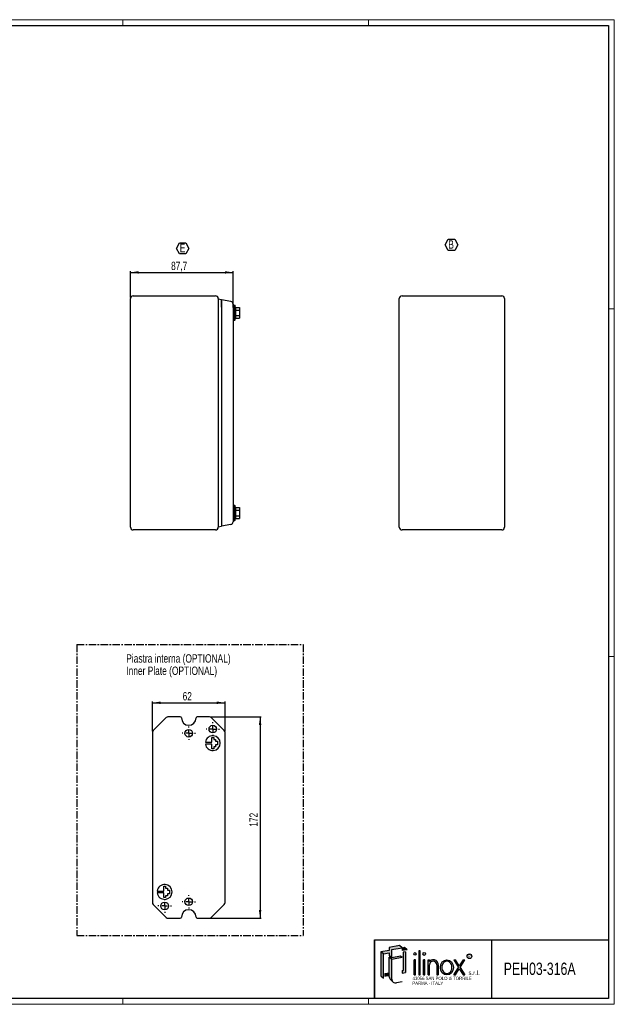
# Model space of a CAD drawing. Header units: millimetres. Extents: x 0 to 1189, y 0 to 841.
# Tile 3 of 3: x 681 to 1189, y 0 to 841. Entities that reach past the tile are written whole.
import ezdxf
from ezdxf.enums import TextEntityAlignment as Align

# ---------------------------------------------------------------- set-up
doc = ezdxf.new("R2010")
doc.units = ezdxf.units.MM
doc.linetypes.add('CENTER', pattern=[10.159999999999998, 6.35, -1.27, 1.27, -1.27])
doc.layers.add('SLD-0_0', color=7, linetype='Continuous')
doc.styles.add('SLDTEXTSTYLE0', font='TXT', dxfattribs={"width": 0.6328001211})
doc.styles.add('SLDTEXTSTYLE1', font='TXT', dxfattribs={"width": 0.8214676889})
doc.styles.add('SLDTEXTSTYLE2', font='TXT', dxfattribs={"width": 0.7720111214})
doc.styles.add('SLDTEXTSTYLE3', font='TXT', dxfattribs={"width": 0.7700328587})
doc.styles.add('SLDTEXTSTYLE4', font='TXT', dxfattribs={"width": 0.75})
doc.dimstyles.new('SLDDIMSTYLE0', dxfattribs={"dimtxt": 7.0555555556, "dimasz": 7.0555555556, "dimexe": 0, "dimexo": 0.0625, "dimgap": 1.7638888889, "dimtad": 1, "dimrnd": 1e-09, "dimzin": 12, "dimdsep": 46, "dimtxsty": 'SLDTEXTSTYLE4', "dimsah": 1, "dimcen": 0.09, "dimadec": 0, "dimazin": 3, "dimtfac": 1, "dimtofl": 0, "dimtmove": 0, "dimatfit": 3, "dimfxl": 1, "dimfrac": 2, "dimtolj": 1, "dimtzin": 12, "dimarcsym": 0})
doc.dimstyles.new('SLDDIMSTYLE2', dxfattribs={"dimtxt": 7.0555555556, "dimasz": 7.0555555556, "dimexe": 0, "dimexo": 0.0625, "dimgap": 1.7638888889, "dimtad": 1, "dimdec": 1, "dimrnd": 1e-09, "dimzin": 12, "dimdsep": 46, "dimtxsty": 'SLDTEXTSTYLE4', "dimsah": 1, "dimcen": 0.09, "dimadec": 0, "dimazin": 3, "dimtfac": 1, "dimtdec": 1, "dimtofl": 0, "dimtmove": 0, "dimatfit": 3, "dimfxl": 1, "dimfrac": 2, "dimtolj": 1, "dimtzin": 12, "dimarcsym": 0})

# ---------------------------------------------------------------- blocks, each defined once
blk = doc.blocks.new('SW_NOTE_0')
at = {"layer": 'SLD-0_0', "color": 0, "insert": (0, 3.3960948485), "char_height": 2.6345355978, "attachment_point": 1, "style": 'SLDTEXTSTYLE0'}
blk.add_mtext('R', dxfattribs=at)
blk = doc.blocks.new('SW_NOTE_0_1')
at = {"layer": 'SLD-0_0', "color": 0, "insert": (0, 4.8726760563), "char_height": 3.78, "attachment_point": 1, "style": 'SLDTEXTSTYLE1'}
blk.add_mtext('s.r.l.', dxfattribs=at)
blk = doc.blocks.new('SW_NOTE_0_3')
at = {"layer": 'SLD-0_0', "color": 0, "insert": (0, 3.6545070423), "char_height": 2.835, "attachment_point": 1, "style": 'SLDTEXTSTYLE2'}
blk.add_mtext('PARMA - ITALY', dxfattribs=at)
blk = doc.blocks.new('SW_NOTE_0_4')
at = {"layer": 'SLD-0_0', "color": 0, "insert": (0, 3.6545070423), "char_height": 2.835, "attachment_point": 1, "style": 'SLDTEXTSTYLE3'}
blk.add_mtext('43056 SAN POLO di TORRILE', dxfattribs=at)
blk = doc.blocks.new('ILINOX_1')
at = {"linetype": 'Continuous'}
for points in [[(12.56238813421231, 42.93049448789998), (17.68767981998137, 43.83422169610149), (17.68767981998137, 41.49485084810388), (19.06997814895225, 40.33496483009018), (19.83815426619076, 39.69038853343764), (19.83815426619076, 46.70850107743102), (28.59271034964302, 48.25216551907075), (26.44223590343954, 50.05662783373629), (17.68767981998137, 48.51296339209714), (17.68767981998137, 46.01787067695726), (10.41191368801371, 44.73495680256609)], [(10.41191368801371, 24.14849334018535), (12.5623881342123, 22.3440310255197), (12.56238813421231, 42.93049448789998), (10.41191368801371, 44.73495680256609)], [(28.59271034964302, 45.75707280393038), (32.83609695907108, 46.5052963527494), (30.68562251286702, 48.30975866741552), (28.59271034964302, 47.9407217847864)], [(31.64678478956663, 27.09661558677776), (31.64678478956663, 44.83252775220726), (29.49631034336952, 44.47994683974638), (29.49631034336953, 28.9010779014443), (28.59271034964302, 28.77953397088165), (28.59271034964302, 26.595884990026)], [(42.91513113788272, 24.96253889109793), (44.13251886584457, 24.96253889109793), (44.13251886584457, 45.730596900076), (42.91513113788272, 45.730596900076)], [(19.83815426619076, 39.69038853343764), (19.06997814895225, 40.33496483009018), (17.68767981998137, 40.09122833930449), (19.83815426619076, 38.28676602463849), (28.59271034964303, 39.83043046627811), (27.21041202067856, 40.99031648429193)], [(38.97076181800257, 24.96253889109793), (40.18814954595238, 24.96253889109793), (40.18814954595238, 37.95874071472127), (38.97076181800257, 37.95874071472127)], [(46.85950045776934, 24.96253889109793), (48.07688818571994, 24.96253889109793), (48.07688818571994, 37.95874071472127), (46.85950045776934, 37.95874071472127)], [(76.77883987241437, 31.47582477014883), (72.70793607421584, 24.96253889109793), (74.17893974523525, 24.96253889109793), (77.51434170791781, 30.29905077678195), (80.84974367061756, 24.96253889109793), (82.32074734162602, 24.96253889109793), (78.24984354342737, 31.47582477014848), (82.30176566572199, 37.95874071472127), (80.83076199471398, 37.95874071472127), (77.5143417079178, 32.65259876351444), (74.19792142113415, 37.95874071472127), (72.72691775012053, 37.95874071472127)], [(13.96601064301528, 24.01680319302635), (17.68767981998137, 24.67303388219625), (17.68767981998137, 26.85668286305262), (13.96601064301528, 26.20045217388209)]]:
    blk.add_hatch(color=7, dxfattribs=at).paths.add_polyline_path(points, flags=0)
h = blk.add_hatch(color=7, dxfattribs=at)
edge = h.paths.add_edge_path(flags=0)
edge.add_arc((23.11327345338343, 21.44942304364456), 3.275119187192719, 180, 229.9999999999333, ccw=False)
edge.add_line((19.83815426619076, 21.44942304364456), (19.83815426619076, 38.28676602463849))
edge.add_line((19.83815426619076, 38.28676602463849), (17.68767981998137, 40.09122833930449))
edge.add_line((17.68767981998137, 40.09122833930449), (17.68767981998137, 26.85668286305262))
edge.add_line((17.68767981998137, 26.85668286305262), (17.68767981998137, 24.67303388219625))
edge.add_line((17.68767981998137, 24.67303388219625), (17.68767981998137, 23.2538853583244))
edge.add_arc((20.96279900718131, 23.2538853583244), 3.275119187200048, 180, 230.000000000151)
edge.add_line((18.85759297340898, 20.74499850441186), (21.0080674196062, 18.94053618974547))
h = blk.add_hatch(color=7, dxfattribs=at)
edge = h.paths.add_edge_path(flags=0)
edge.add_arc((55.41255143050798, 33.95314528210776), 4.005804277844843, 356.7216528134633, 449.8209872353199)
edge.add_arc((55.41139036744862, 33.58153046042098), 4.377420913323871, 89.82098723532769, 140.7560060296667)
edge.add_line((52.02125750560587, 36.35079264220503), (52.02125750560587, 37.95874071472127))
edge.add_line((52.02125750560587, 37.95874071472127), (50.80386977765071, 37.95874071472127))
edge.add_line((50.80386977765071, 37.95874071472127), (50.80386977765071, 24.96253889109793))
edge.add_line((50.80386977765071, 24.96253889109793), (52.02125750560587, 24.96253889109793))
edge.add_line((52.02125750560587, 24.96253889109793), (52.02125750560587, 33.72407548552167))
edge.add_arc((55.10783500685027, 33.65397965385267), 3.087373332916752, 1.3009571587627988, 178.6990428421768, ccw=False)
edge.add_line((58.19441250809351, 33.72407548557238), (58.19441250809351, 24.96253889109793))
edge.add_line((58.19441250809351, 24.96253889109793), (59.41180020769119, 24.96253889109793))
edge.add_line((59.41180020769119, 24.96253889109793), (59.41180020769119, 33.72406640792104))
at = {"color": 7, "linetype": 'Continuous', "lineweight": 25}
for p, q in [((5.0034791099, 4.9186188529), (5.0034791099, 54.9186188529)), ((5.0034791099, 54.9186188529), (205.0034791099, 54.9186188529)), ((105.0034791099, 54.9186188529), (105.0034791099, 4.9186188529))]:
    blk.add_line(p, q, dxfattribs=at)
at = {"layer": 'SLD-0_0'}
for p, q in [((5.0034791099, 54.9186188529), (5.0034791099, 4.9186188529)), ((17.68767982, 43.8342216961), (17.68767982, 41.4948508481))]:
    blk.add_line(p, q, dxfattribs=at)
at = {"layer": 'SLD-0_0', "color": 7}
for p, q in [((17.68767982, 46.017870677), (10.411913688, 44.7349568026)), ((12.5623881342, 42.9304944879), (10.411913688, 44.7349568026)), ((10.411913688, 44.7349568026), (10.411913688, 24.1484933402)), ((12.5623881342, 42.9304944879), (17.68767982, 43.8342216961)), ((12.5623881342, 22.3440310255), (12.5623881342, 42.9304944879)), ((26.4422359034, 50.0566278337), (17.68767982, 48.5129633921)), ((17.68767982, 48.5129633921), (17.68767982, 46.017870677)), ((19.8381542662, 46.7085010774), (28.5927103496, 48.2521655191)), ((19.8381542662, 39.6903885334), (19.8381542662, 46.7085010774)), ((28.5927103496, 48.2521655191), (26.4422359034, 50.0566278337)), ((30.6856225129, 48.3097586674), (28.5927103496, 47.9407217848)), ((28.5927103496, 47.9407217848), (28.5927103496, 45.7570728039)), ((32.8360969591, 46.5052963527), (28.5927103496, 45.7570728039)), ((31.6467847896, 44.8325277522), (29.4963103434, 44.4799468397)), ((29.4963103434, 44.4799468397), (29.4963103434, 28.9010779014)), ((32.8360969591, 46.5052963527), (30.6856225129, 48.3097586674)), ((31.6467847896, 44.8325277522), (31.6467847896, 27.0966155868)), ((44.1325188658, 45.7305969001), (42.9151311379, 45.7305969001)), ((42.9151311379, 45.7305969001), (42.9151311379, 24.9625388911)), ((44.1325188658, 24.9625388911), (44.1325188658, 45.7305969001)), ((19.8381542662, 39.6903885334), (17.68767982, 41.4948508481)), ((19.069978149, 40.3349648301), (17.68767982, 40.0912283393)), ((19.8381542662, 38.2867660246), (17.68767982, 40.0912283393)), ((17.68767982, 23.2538853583), (17.68767982, 40.0912283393)), ((27.2104120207, 40.9903164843), (19.8381542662, 39.6903885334)), ((28.5927103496, 39.8304304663), (19.8381542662, 38.2867660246)), ((19.8381542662, 21.4494230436), (19.8381542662, 38.2867660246)), ((28.5927103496, 39.8304304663), (27.2104120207, 40.9903164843)), ((40.188149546, 37.9587407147), (38.970761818, 37.9587407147)), ((38.970761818, 24.9625388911), (38.970761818, 37.9587407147)), ((40.188149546, 24.9625388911), (40.188149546, 37.9587407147)), ((48.0768881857, 37.9587407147), (46.8595004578, 37.9587407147)), ((46.8595004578, 24.9625388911), (46.8595004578, 37.9587407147)), ((48.0768881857, 24.9625388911), (48.0768881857, 37.9587407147)), ((50.8038697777, 37.9587407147), (52.0212575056, 37.9587407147)), ((50.8038697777, 24.9625388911), (50.8038697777, 37.9587407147)), ((52.0212575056, 36.3507926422), (52.0212575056, 37.9587407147)), ((52.0212575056, 24.9625388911), (52.0212575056, 33.7240754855)), ((58.1944125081, 33.7240754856), (58.1944125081, 24.9625388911)), ((59.4118002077, 33.7240664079), (59.4118002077, 24.9625388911)), ((72.7269177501, 37.9587407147), (74.1979214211, 37.9587407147)), ((72.7269177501, 37.9587407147), (76.7788398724, 31.4758247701)), ((77.5143417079, 32.6525987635), (74.1979214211, 37.9587407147)), ((80.8307619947, 37.9587407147), (77.5143417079, 32.6525987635)), ((78.2498435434, 31.4758247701), (82.3017656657, 37.9587407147)), ((80.8307619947, 37.9587407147), (82.3017656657, 37.9587407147)), ((13.966010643, 26.2004521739), (17.68767982, 26.8566828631)), ((13.966010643, 26.2004521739), (13.966010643, 24.016803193)), ((28.5927103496, 28.7795339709), (29.4963103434, 28.9010779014)), ((28.5927103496, 28.7795339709), (28.5927103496, 26.59588499)), ((28.5927103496, 26.59588499), (31.6467847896, 27.0966155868)), ((72.7079360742, 24.9625388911), (76.7788398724, 31.4758247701)), ((74.1789397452, 24.9625388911), (77.5143417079, 30.2990507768)), ((77.5143417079, 30.2990507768), (80.8497436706, 24.9625388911)), ((78.2498435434, 31.4758247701), (82.3207473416, 24.9625388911)), ((10.411913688, 24.1484933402), (12.5623881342, 22.3440310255)), ((13.966010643, 24.016803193), (17.68767982, 24.6730338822)), ((18.8575929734, 20.7449985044), (21.0080674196, 18.9405361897)), ((28.5927103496, 19.0899524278), (23.6819919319, 18.2240602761)), ((38.970761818, 24.9625388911), (40.188149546, 24.9625388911)), ((42.9151311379, 24.9625388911), (44.1325188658, 24.9625388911)), ((46.8595004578, 24.9625388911), (48.0768881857, 24.9625388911)), ((50.8038697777, 24.9625388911), (52.0212575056, 24.9625388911)), ((58.1944125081, 24.9625388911), (59.4118002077, 24.9625388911)), ((72.7079360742, 24.9625388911), (74.1789397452, 24.9625388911)), ((80.8497436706, 24.9625388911), (82.3207473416, 24.9625388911))]:
    blk.add_line(p, q, dxfattribs=at)
blk.add_circle((86.1759450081, 40.925645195), 1.986733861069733, dxfattribs=at)
for centre, radius, start, end in [((55.4113903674, 33.5815304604), 4.377420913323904, 89.8209872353, 140.7560060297), ((55.1078350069, 33.6539796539), 3.087373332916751, 1.3009571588, 178.6990428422), ((55.4125514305, 33.9531452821), 4.005804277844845, 356.7216528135, 89.8209872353), ((20.9627990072, 23.2538853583), 3.275119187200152, 180, 230.0000000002), ((23.1132734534, 21.4494230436), 3.275119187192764, 180, 279.9999999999)]:
    blk.add_arc(centre, radius, start, end, dxfattribs=at)
for centre, major_axis, ratio in [((39.579455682, 42.9454298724), (0, 1.109731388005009), 0.8176290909), ((47.4681943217, 42.9454298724), (0, 1.233034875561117), 0.8176290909), ((66.9054482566, 31.4606398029), (0, 6.498100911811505), 0.8532216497)]:
    blk.add_ellipse(centre, major_axis=major_axis, ratio=ratio, dxfattribs=at)
for points, knots in [([(66.90544825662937, 36.71134071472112), (66.51653749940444, 36.71134071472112), (66.1274217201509, 36.64622045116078), (65.255528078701, 36.34594498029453), (64.77941694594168, 36.06418698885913), (63.92732585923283, 35.29277647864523), (63.55256352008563, 34.80285215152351), (62.9741960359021, 33.67504274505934), (62.77133090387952, 33.03786908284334), (62.57811426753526, 31.71293355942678), (62.5879379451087, 31.02601168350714), (62.8185006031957, 29.71066903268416), (63.03902612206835, 29.0830880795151), (63.64732569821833, 27.98180101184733), (64.0342956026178, 27.50876645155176), (64.90400368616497, 26.77432485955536), (65.3855503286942, 26.51250535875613), (66.37755019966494, 26.21258249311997), (66.8884643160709, 26.17319874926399), (67.39236045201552, 26.24407751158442)], [0, 0, 0, 0, 0.2858004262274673, 0.2858004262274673, 0.65770496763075, 0.65770496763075, 1.029609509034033, 1.029609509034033, 1.401514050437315, 1.401514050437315, 1.773418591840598, 1.773418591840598, 2.145323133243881, 2.145323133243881, 2.517227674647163, 2.517227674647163, 2.889132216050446, 2.889132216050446, 3.261036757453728, 3.261036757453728, 3.261036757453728, 3.261036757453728]), ([(67.39236045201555, 26.24407751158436), (67.9093532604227, 26.31679847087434), (68.42025569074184, 26.50645209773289), (69.36913885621, 27.11547107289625), (69.80609686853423, 27.53588705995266), (70.52723115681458, 28.56368245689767), (70.81025083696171, 29.17053129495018), (71.16357604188, 30.47840188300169), (71.23348646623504, 31.17847741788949), (71.14523844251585, 32.55623076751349), (70.98716542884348, 33.23295482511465), (70.47593060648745, 34.45303970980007), (70.1234333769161, 34.99551339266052), (69.29426930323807, 35.86997781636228), (68.81897500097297, 36.20194556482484), (67.86167798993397, 36.61296792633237), (67.38329073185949, 36.7113407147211), (66.9054482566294, 36.71134071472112)], [3.261036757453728, 3.261036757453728, 3.261036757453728, 3.261036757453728, 3.642607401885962, 3.642607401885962, 4.024178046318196, 4.024178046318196, 4.405748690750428, 4.405748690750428, 4.787319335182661, 4.787319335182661, 5.168889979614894, 5.168889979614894, 5.550460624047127, 5.550460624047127, 5.93203126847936, 5.93203126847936, 6.283185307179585, 6.283185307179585, 6.283185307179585, 6.283185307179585])]:
    blk.add_open_spline(points, degree=3, knots=knots, dxfattribs=at)
for name, p in [('SW_NOTE_0', (85.1119381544, 38.8364042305)), ('SW_NOTE_0_1', (85.3443093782, 23.8417130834)), ('SW_NOTE_0_4', (37.5766296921, 19.794521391)), ('SW_NOTE_0_3', (37.3214796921, 15.7097121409))]:
    blk.add_blockref(name, p, dxfattribs=at)
at = {"layer": 'SLD-0_0', "color": 7, "style": 'SLDTEXTSTYLE4', "width": 0.75}
blk.add_attdef('AUTOATTR0', text='', height=10.5, dxfattribs=at).set_placement((115.4363006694, 21.8705104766), align=Align.BOTTOM_LEFT)
blk = doc.blocks.new('SW_NOTE_0_5')
at = {"layer": 'SLD-0_0', "color": 0, "char_height": 7.14375, "attachment_point": 1, "style": 'SLDTEXTSTYLE4'}
for s, insert in [('Piastra interna (OPTIONAL)', (0, 9.208777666)), ('Inner Plate (OPTIONAL)', (0, -1.3162226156))]:
    blk.add_mtext(s, dxfattribs=dict(at, insert=insert))
blk = doc.blocks.new('_D_8')
at = {"layer": 'SLD-0_0'}
for p, q in [((775.438799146, 603.6577593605), (775.438799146, 626.0577593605)), ((775.438799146, 625.0577593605), (863.138799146, 625.0577593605)), ((863.138799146, 595.0991890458), (863.138799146, 626.0577593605))]:
    blk.add_line(p, q, dxfattribs=at)
for points in [[(775.438799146, 625.0577593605), (782.4943547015, 623.972289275), (782.4943547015, 626.1432294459)], [(863.138799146, 625.0577593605), (856.0832435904, 626.1432294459), (856.0832435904, 623.972289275)]]:
    blk.add_solid(points, dxfattribs=at)
at = {"layer": 'SLD-0_0', "insert": (810.1655734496, 634.1528479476), "char_height": 7.0555555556, "attachment_point": 1, "style": 'SLDTEXTSTYLE4'}
blk.add_mtext('87,7', dxfattribs=at)
blk = doc.blocks.new('SW_NOTE_0_9')
at = {"layer": 'SLD-0_0', "color": 0}
for p, q in [((-2.8355992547, 5.3324734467), (-0.1739314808, 9.9426172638)), ((-0.1739314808, 9.9426172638), (5.1494040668, 9.9426172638)), ((5.1494040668, 9.9426172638), (7.8110718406, 5.3324734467)), ((-0.1739314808, 0.7223296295), (-2.8355992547, 5.3324734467)), ((5.1494040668, 0.7223296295), (-0.1739314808, 0.7223296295)), ((7.8110718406, 5.3324734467), (5.1494040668, 0.7223296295))]:
    blk.add_line(p, q, dxfattribs=at)
at = {"layer": 'SLD-0_0', "color": 0, "insert": (0, 9.208777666), "char_height": 7.14375, "attachment_point": 1, "style": 'SLDTEXTSTYLE4'}
blk.add_mtext('E', dxfattribs=at)
blk = doc.blocks.new('SW_NOTE_0_10')
at = {"layer": 'SLD-0_0', "color": 0}
for p, q in [((-2.7838675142, 5.3779041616), (-0.0382131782, 10.1335169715)), ((-0.0382131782, 10.1335169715), (5.4530954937, 10.1335169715)), ((5.4530954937, 10.1335169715), (8.1987498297, 5.3779041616)), ((-0.0382131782, 0.6222913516), (-2.7838675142, 5.3779041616)), ((5.4530954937, 0.6222913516), (-0.0382131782, 0.6222913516)), ((8.1987498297, 5.3779041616), (5.4530954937, 0.6222913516))]:
    blk.add_line(p, q, dxfattribs=at)
at = {"layer": 'SLD-0_0', "color": 0, "insert": (0, 9.208777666), "char_height": 7.14375, "attachment_point": 1, "style": 'SLDTEXTSTYLE4'}
blk.add_mtext('B', dxfattribs=at)
blk = doc.blocks.new('_D_14')
at = {"layer": 'SLD-0_0'}
for p, q in [((794.2351006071, 233.2634491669), (794.2351006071, 258.478167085)), ((794.2351006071, 257.478167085), (856.2351006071, 257.478167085)), ((856.2351006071, 233.2634491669), (856.2351006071, 258.478167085))]:
    blk.add_line(p, q, dxfattribs=at)
for points in [[(794.2351006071, 257.478167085), (801.2906561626, 256.3926969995), (801.2906561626, 258.5636371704)], [(856.2351006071, 257.478167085), (849.1795450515, 258.5636371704), (849.1795450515, 256.3926969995)]]:
    blk.add_solid(points, dxfattribs=at)
at = {"layer": 'SLD-0_0', "insert": (820.0218287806, 266.5732556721), "char_height": 7.0555555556, "attachment_point": 1, "style": 'SLDTEXTSTYLE4'}
blk.add_mtext('62', dxfattribs=at)
blk = doc.blocks.new('_D_15')
at = {"layer": 'SLD-0_0'}
for p, q in [((844.0323048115, 245.4662449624), (887.2351006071, 245.4662449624)), ((886.2351006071, 245.4662449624), (886.2351006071, 73.4662449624)), ((844.0323048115, 73.4662449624), (887.2351006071, 73.4662449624))]:
    blk.add_line(p, q, dxfattribs=at)
for points in [[(886.2351006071, 245.4662449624), (885.1496305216, 238.4106894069), (887.3205706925, 238.4106894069)], [(886.2351006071, 73.4662449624), (887.3205706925, 80.521800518), (885.1496305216, 80.521800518)]]:
    blk.add_solid(points, dxfattribs=at)
at = {"layer": 'SLD-0_0', "insert": (877.1400120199, 151.6463372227), "char_height": 7.0555555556, "attachment_point": 1, "rotation": 90.00000000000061, "style": 'SLDTEXTSTYLE4'}
blk.add_mtext('172', dxfattribs=at)
blk = doc.blocks.new('SW_CENTERMARKSYMBOL_1')
at = {"layer": 'SLD-0_0', "color": 0}
for p, q in [((-5, 0), (-5.75, 0)), ((0, 0), (-2.5, 0)), ((0, 5), (0, 5.75)), ((0, 0), (0, 2.5)), ((0, 0), (0, -2.5)), ((0, 0), (2.5, 0)), ((5, 0), (5.75, 0)), ((0, -5), (0, -5.75))]:
    blk.add_line(p, q, dxfattribs=at)
blk = doc.blocks.new('SW_CENTERMARKSYMBOL_2')
at = {"layer": 'SLD-0_0', "color": 0}
for p, q in [((-5, 0), (-5.75, 0)), ((0, 0), (-2.5, 0)), ((0, 5), (0, 5.75)), ((0, 0), (0, 2.5)), ((0, 0), (0, -2.5)), ((0, 0), (2.5, 0)), ((5, 0), (5.75, 0)), ((0, -5), (0, -5.75))]:
    blk.add_line(p, q, dxfattribs=at)
blk = doc.blocks.new('SW_CENTERMARKSYMBOL_3')
at = {"layer": 'SLD-0_0', "color": 0}
for p, q in [((-5, 0), (-5.75, 0)), ((0, 0), (-2.5, 0)), ((0, 5), (0, 5.75)), ((0, 0), (0, 2.5)), ((0, 0), (0, -2.5)), ((0, 0), (2.5, 0)), ((5, 0), (5.75, 0)), ((0, -5), (0, -5.75))]:
    blk.add_line(p, q, dxfattribs=at)
blk = doc.blocks.new('SW_CENTERMARKSYMBOL_4')
at = {"layer": 'SLD-0_0', "color": 0}
for p, q in [((-5, 0), (-5.75, 0)), ((0, 0), (-2.5, 0)), ((0, 5), (0, 5.75)), ((0, 0), (0, 2.5)), ((0, 0), (0, -2.5)), ((0, 0), (2.5, 0)), ((5, 0), (5.75, 0)), ((0, -5), (0, -5.75))]:
    blk.add_line(p, q, dxfattribs=at)

msp = doc.modelspace()

# ---------------------------------------------------------------- linework, layer by layer
at = {"color": 7, "linetype": 'Continuous', "lineweight": 18}
for p, q in [((1189.0034791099, 840.9186188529), (0.0034791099, 840.9186188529)), ((769.0034791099, 835.9186188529), (769.0034791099, 840.9186188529)), ((979.0034791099, 835.9186188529), (979.0034791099, 840.9186188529)), ((1189.0034791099, -0.0813811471), (1189.0034791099, 840.9186188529)), ((1184.0034791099, 593.9186188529), (1189.0034791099, 593.9186188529)), ((1184.0034791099, 296.9186188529), (1189.0034791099, 296.9186188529)), ((1184.0034791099, 4.9186188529), (5.0034791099, 4.9186188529)), ((769.0034791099, 4.9186188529), (769.0034791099, -0.0813811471)), ((979.0034791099, 4.9186188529), (979.0034791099, -0.0813811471)), ((0.0034791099, -0.0813811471), (1189.0034791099, -0.0813811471)), ((1189.0034791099, -0.0813811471), (979.0034791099, -0.0813811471))]:
    msp.add_line(p, q, dxfattribs=at)
at = {"color": 7, "linetype": 'Continuous', "lineweight": 25}
for p, q in [((5.0034791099, 835.9186188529), (1184.0034791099, 835.9186188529)), ((1184.0034791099, 835.9186188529), (1184.0034791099, 4.9186188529)), ((775.438799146, 407.4577593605), (775.438799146, 602.6577593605)), ((777.838799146, 605.0577593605), (848.038799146, 605.0577593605)), ((850.438799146, 602.6577593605), (850.438799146, 407.4577593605)), ((853.1390852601, 601.76552171), (850.4390852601, 602.3186341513)), ((850.4390852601, 602.3186341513), (850.4390852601, 595.4760167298)), ((861.1555547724, 600.3191890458), (853.138799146, 601.7327593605)), ((853.138799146, 595.5127593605), (853.138799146, 601.7327593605)), ((853.1390852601, 601.76552171), (853.1390852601, 595.4760167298)), ((1005.139942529, 407.4577593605), (1005.139942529, 602.6577593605)), ((1007.539942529, 605.0577593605), (1092.739942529, 605.0577593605)), ((1095.139942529, 602.6577593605), (1095.139942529, 407.4577593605)), ((850.4390852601, 595.5577593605), (850.438799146, 595.5577593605)), ((850.4390852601, 595.4760167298), (850.4390852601, 414.6395019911)), ((853.1390852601, 595.4760167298), (853.1390852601, 414.6395019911)), ((863.738799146, 596.9577593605), (863.138799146, 596.9577593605)), ((863.138799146, 594.0991890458), (863.138799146, 416.0163296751)), ((863.738799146, 596.9577593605), (863.738799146, 590.5577593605)), ((864.738799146, 596.9077593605), (863.738799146, 596.9077593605)), ((863.738799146, 590.5577593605), (863.738799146, 584.1577593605)), ((865.1829016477, 595.176561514), (864.738799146, 596.9577593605)), ((864.738799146, 596.9577593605), (864.738799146, 590.5577593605)), ((864.738799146, 590.5577593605), (864.738799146, 584.1577593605)), ((865.1829016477, 595.176561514), (868.738799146, 595.176561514)), ((865.1829016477, 592.8671604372), (868.738799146, 592.8671604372)), ((868.738799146, 595.176561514), (868.738799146, 592.8671604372)), ((868.738799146, 592.8671604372), (868.738799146, 588.2483582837)), ((863.138799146, 584.1577593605), (863.738799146, 584.1577593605)), ((863.738799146, 584.2077593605), (864.738799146, 584.2077593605)), ((864.738799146, 584.1577593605), (865.1829016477, 585.9389572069)), ((865.1829016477, 588.2483582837), (868.738799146, 588.2483582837)), ((865.1829016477, 585.9389572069), (868.738799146, 585.9389572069)), ((868.738799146, 588.2483582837), (868.738799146, 585.9389572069)), ((863.738799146, 425.9577593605), (863.138799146, 425.9577593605)), ((863.738799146, 425.9577593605), (863.738799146, 419.5577593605)), ((864.738799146, 425.9077593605), (863.738799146, 425.9077593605)), ((865.1829016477, 424.176561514), (864.738799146, 425.9577593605)), ((864.738799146, 425.9577593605), (864.738799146, 419.5577593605)), ((865.1829016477, 424.176561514), (868.738799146, 424.176561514)), ((865.1829016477, 421.8671604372), (868.738799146, 421.8671604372)), ((868.738799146, 424.176561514), (868.738799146, 421.8671604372)), ((868.738799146, 421.8671604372), (868.738799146, 417.2483582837)), ((850.438799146, 414.5577593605), (850.4390852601, 414.5577593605)), ((850.4390852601, 414.6395019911), (850.4390852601, 407.7968845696)), ((853.138799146, 414.6027593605), (853.138799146, 408.3827593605)), ((853.1390852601, 414.6395019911), (853.1390852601, 408.349997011)), ((863.138799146, 413.1577593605), (863.738799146, 413.1577593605)), ((863.738799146, 419.5577593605), (863.738799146, 413.1577593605)), ((863.738799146, 413.2077593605), (864.738799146, 413.2077593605)), ((864.738799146, 419.5577593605), (864.738799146, 413.1577593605)), ((864.738799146, 413.1577593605), (865.1829016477, 414.9389572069)), ((865.1829016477, 417.2483582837), (868.738799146, 417.2483582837)), ((865.1829016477, 414.9389572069), (868.738799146, 414.9389572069)), ((868.738799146, 417.2483582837), (868.738799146, 414.9389572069)), ((848.038799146, 405.0577593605), (777.838799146, 405.0577593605)), ((850.4390852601, 407.7968845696), (853.1390852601, 408.349997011)), ((861.1555547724, 409.7963296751), (853.138799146, 408.3827593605)), ((1092.739942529, 405.0577593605), (1007.539942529, 405.0577593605)), ((806.0236828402, 244.8804585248), (794.8208870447, 233.6776627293)), ((817.9851006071, 245.4662449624), (807.4378964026, 245.4662449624)), ((843.0323048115, 245.4662449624), (832.4851006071, 245.4662449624)), ((855.6493141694, 233.6776627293), (844.4465183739, 244.8804585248)), ((794.2351006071, 232.2634491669), (794.2351006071, 86.6690407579)), ((845.0052755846, 223.8364199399), (845.0052755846, 227.8364199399)), ((845.0052755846, 227.8364199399), (846.6052755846, 227.8364199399)), ((846.6052755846, 227.8364199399), (846.6052755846, 226.2364199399)), ((856.2351006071, 86.6690407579), (856.2351006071, 232.2634491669)), ((839.5058708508, 223.8364199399), (845.0052755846, 223.8364199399)), ((845.0052755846, 222.2364199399), (839.5058708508, 222.2364199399)), ((845.0052755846, 218.2364199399), (845.0052755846, 222.2364199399)), ((846.6052755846, 226.2364199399), (848.2052755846, 226.2364199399)), ((848.2052755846, 219.8364199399), (846.6052755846, 219.8364199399)), ((846.6052755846, 219.8364199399), (846.6052755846, 218.2364199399)), ((848.2052755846, 226.2364199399), (848.2052755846, 224.6364199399)), ((848.2052755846, 224.6364199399), (849.8052755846, 224.6364199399)), ((849.8052755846, 221.4364199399), (848.2052755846, 221.4364199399)), ((848.2052755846, 221.4364199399), (848.2052755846, 219.8364199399)), ((849.8052755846, 224.6364199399), (849.8052755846, 221.4364199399)), ((846.6052755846, 218.2364199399), (845.0052755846, 218.2364199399)), ((798.3655208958, 96.6960699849), (803.8649256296, 96.6960699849)), ((803.8649256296, 95.0960699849), (798.3655208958, 95.0960699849)), ((803.8649256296, 96.6960699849), (803.8649256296, 100.6960699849)), ((803.8649256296, 100.6960699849), (805.4649256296, 100.6960699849)), ((803.8649256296, 91.0960699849), (803.8649256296, 95.0960699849)), ((805.4649256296, 100.6960699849), (805.4649256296, 99.0960699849)), ((805.4649256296, 99.0960699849), (807.0649256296, 99.0960699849)), ((807.0649256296, 92.6960699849), (805.4649256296, 92.6960699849)), ((805.4649256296, 92.6960699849), (805.4649256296, 91.0960699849)), ((807.0649256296, 99.0960699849), (807.0649256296, 97.4960699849)), ((807.0649256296, 97.4960699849), (808.6649256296, 97.4960699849)), ((808.6649256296, 94.2960699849), (807.0649256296, 94.2960699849)), ((807.0649256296, 94.2960699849), (807.0649256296, 92.6960699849)), ((808.6649256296, 97.4960699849), (808.6649256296, 94.2960699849)), ((794.8208870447, 85.2548271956), (806.0236828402, 74.0520314)), ((805.4649256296, 91.0960699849), (803.8649256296, 91.0960699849)), ((844.4465183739, 74.0520314), (855.6493141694, 85.2548271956)), ((807.4378964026, 73.4662449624), (817.9851006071, 73.4662449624)), ((832.4851006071, 73.4662449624), (843.0323048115, 73.4662449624)), ((1184.0034791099, 4.9186188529), (5.0034791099, 4.9186188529))]:
    msp.add_line(p, q, dxfattribs=at)
for centre in [(845.8052755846, 235.0364199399), (825.2351006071, 231.4662449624), (804.6649256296, 83.8960699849), (825.2351006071, 87.4662449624)]:
    msp.add_circle(centre, 3.25, dxfattribs=at)
for centre, radius, start, end in [((777.838799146, 602.6577593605), 2.399999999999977, 90, 180), ((848.038799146, 602.6577593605), 2.399999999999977, 0, 90), ((860.738799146, 597.9556504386), 2.400000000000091, 0, 80), ((1007.539942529, 602.6577593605), 2.399999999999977, 90, 180), ((1092.739942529, 602.6577593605), 2.400000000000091, 0, 90), ((860.738799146, 412.1598682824), 2.400000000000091, 280, 360), ((777.838799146, 407.4577593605), 2.399999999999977, 180, 270), ((848.038799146, 407.4577593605), 2.399999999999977, 270, 0), ((1007.539942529, 407.4577593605), 2.399999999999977, 180, 270), ((1092.739942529, 407.4577593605), 2.400000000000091, 270, 0), ((807.4378964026, 243.4662449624), 2, 90, 135), ((817.9851006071, 244.4662449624), 1, 0, 90), ((825.2351006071, 244.4662449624), 6.25, 180, 0), ((832.4851006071, 244.4662449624), 1, 90, 180), ((843.0323048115, 243.4662449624), 2.000000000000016, 45, 90), ((796.2351006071, 232.2634491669), 2.000000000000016, 135, 180), ((845.8052755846, 223.0364199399), 6.349999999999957, 187.2375986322, 172.7624013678), ((854.2351006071, 232.2634491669), 2, 0, 45), ((804.6649256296, 95.8960699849), 6.34999999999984, 187.2375986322, 172.7624013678), ((796.2351006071, 86.6690407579), 2, 180, 225), ((854.2351006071, 86.6690407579), 2, 315, 0), ((825.2351006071, 74.4662449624), 6.25, 0, 180), ((807.4378964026, 75.4662449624), 2.000000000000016, 225, 270), ((817.9851006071, 74.4662449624), 1.000000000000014, 270, 0), ((832.4851006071, 74.4662449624), 1, 180, 270), ((843.0323048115, 75.4662449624), 2.000000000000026, 270, 315)]:
    msp.add_arc(centre, radius, start, end, dxfattribs=at)
for points, knots in [([(863.1387991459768, 597.9556504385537), (863.1387991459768, 597.9556504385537), (863.1387991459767, 597.9302872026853), (863.1387991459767, 597.8312595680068), (863.1387991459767, 597.756577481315), (863.1387991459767, 597.5619851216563), (863.1387991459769, 597.4432602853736), (863.1387991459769, 597.1630068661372), (863.1387991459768, 597.00029877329), (863.1387991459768, 596.6451609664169), (863.1387991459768, 596.451461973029), (863.1387991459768, 596.0311480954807), (863.1387991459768, 595.8073995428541), (863.1387991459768, 595.3447993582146), (863.1387991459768, 595.102832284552), (863.1387991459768, 594.6052330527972), (863.1387991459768, 594.3536313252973), (863.1387991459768, 594.099189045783)], [0, 0, 0, 0, 0.125, 0.125, 0.25, 0.25, 0.375, 0.375, 0.5, 0.5, 0.625, 0.625, 0.75, 0.75, 0.875, 0.875, 1, 1, 1, 1]), ([(865.182901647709, 592.8671604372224), (865.2776528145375, 592.1071080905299), (865.3365215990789, 591.3427659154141), (865.3378393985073, 589.8001632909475), (865.2789928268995, 589.0191596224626), (865.182901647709, 588.2483582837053)], [0, 0, 0, 0, 0.5, 0.5, 1, 1, 1, 1]), ([(865.182901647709, 421.8671604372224), (865.2776528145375, 421.1071080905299), (865.3365215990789, 420.3427659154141), (865.3378393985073, 418.8001632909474), (865.2789928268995, 418.0191596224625), (865.182901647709, 417.2483582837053)], [0, 0, 0, 0, 0.5, 0.5, 1, 1, 1, 1]), ([(863.1387991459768, 416.0163296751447), (863.1387991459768, 415.7618873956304), (863.1387991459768, 415.5102856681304), (863.1387991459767, 415.0126864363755), (863.1387991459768, 414.770719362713), (863.1387991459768, 414.3081191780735), (863.1387991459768, 414.0843706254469), (863.1387991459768, 413.6640567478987), (863.1387991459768, 413.4703577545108), (863.1387991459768, 413.1152199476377), (863.1387991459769, 412.9525118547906), (863.1387991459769, 412.672258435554), (863.1387991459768, 412.5535335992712), (863.1387991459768, 412.3589412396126), (863.1387991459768, 412.2842591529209), (863.1387991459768, 412.1852315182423), (863.1387991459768, 412.159868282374), (863.1387991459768, 412.159868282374)], [0, 0, 0, 0, 0.125, 0.125, 0.25, 0.25, 0.375, 0.375, 0.5, 0.5, 0.625, 0.625, 0.75, 0.75, 0.875, 0.875, 1, 1, 1, 1])]:
    msp.add_open_spline(points, degree=3, knots=knots, dxfattribs=at)
for points in [[(865.1829016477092, 595.1765615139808), (865.2788680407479, 594.7916613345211), (865.395504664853, 594.0218609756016), (865.278868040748, 593.2520606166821), (865.1829016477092, 592.8671604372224)], [(865.1829016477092, 588.2483582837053), (865.2788680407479, 587.8634581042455), (865.395504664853, 587.093657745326), (865.278868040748, 586.3238573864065), (865.1829016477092, 585.9389572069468)], [(865.1829016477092, 424.1765615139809), (865.2788680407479, 423.7916613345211), (865.395504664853, 423.0218609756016), (865.278868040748, 422.2520606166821), (865.1829016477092, 421.8671604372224)], [(865.1829016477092, 417.2483582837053), (865.2788680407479, 416.8634581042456), (865.395504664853, 416.0936577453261), (865.278868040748, 415.3238573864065), (865.1829016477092, 414.9389572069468)]]:
    msp.add_open_spline(points, degree=3, dxfattribs=at)
at = {"layer": 'SLD-0_0', "linetype": 'CENTER'}
for p, q in [((729.593484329, 307.1524132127), (922.9338232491, 307.1524132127)), ((729.593484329, 307.1524132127), (729.593484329, 58.6829013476)), ((922.9338232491, 307.1524132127), (922.9338232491, 58.6829013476)), ((729.593484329, 58.6829013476), (922.9338232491, 58.6829013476))]:
    msp.add_line(p, q, dxfattribs=at)

# ---------------------------------------------------------------- block references
at = {"color": 7, "linetype": 'Continuous'}
msp.add_blockref('ILINOX_1', (979, 0), dxfattribs=at).add_auto_attribs({'AUTOATTR0': 'PEH03-316A'})
at = {"layer": 'SLD-0_0'}
for name, p in [('SW_NOTE_0_9', (817.5010654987, 640.2846374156)), ('SW_NOTE_0_10', (1047.124585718, 643.2627229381)), ('SW_NOTE_0_5', (771.8321491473, 289.710782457)), ('SW_CENTERMARKSYMBOL_1', (825.2351006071, 231.4662449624)), ('SW_CENTERMARKSYMBOL_3', (845.8052755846, 235.0364199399)), ('SW_CENTERMARKSYMBOL_2', (825.2351006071, 87.4662449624)), ('SW_CENTERMARKSYMBOL_4', (804.6649256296, 83.8960699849))]:
    msp.add_blockref(name, p, dxfattribs=at)

# ---------------------------------------------------------------- dimensions: what is measured, and where the dimension line sits
for base, p1, p2, dimstyle, picture, middle in [((863.138799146, 625.0577593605), (775.438799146, 602.6577593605), (863.138799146, 594.0991890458), 'SLDDIMSTYLE2', '_D_8', (819.288799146, 625.0577593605)), ((856.2351006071, 257.478167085), (794.2351006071, 232.2634491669), (856.2351006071, 232.2634491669), 'SLDDIMSTYLE0', '_D_14', (825.2351006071, 257.478167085))]:
    dim = msp.add_linear_dim(base=base, p1=p1, p2=p2, dimstyle=dimstyle, dxfattribs=at)
    dim.commit()
    dim.dimension.update_dxf_attribs({"geometry": picture, "text_midpoint": middle, "dimtype": 160})
dim = msp.add_linear_dim(base=(886.2351006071, 73.4662449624), p1=(843.0323048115, 245.4662449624), p2=(843.0323048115, 73.4662449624), angle=90, dimstyle='SLDDIMSTYLE0', dxfattribs=at)
dim.commit()
dim.dimension.update_dxf_attribs({"geometry": '_D_15', "text_midpoint": (886.2351006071, 159.4662449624), "dimtype": 160})

doc.saveas('drawing.dxf')
